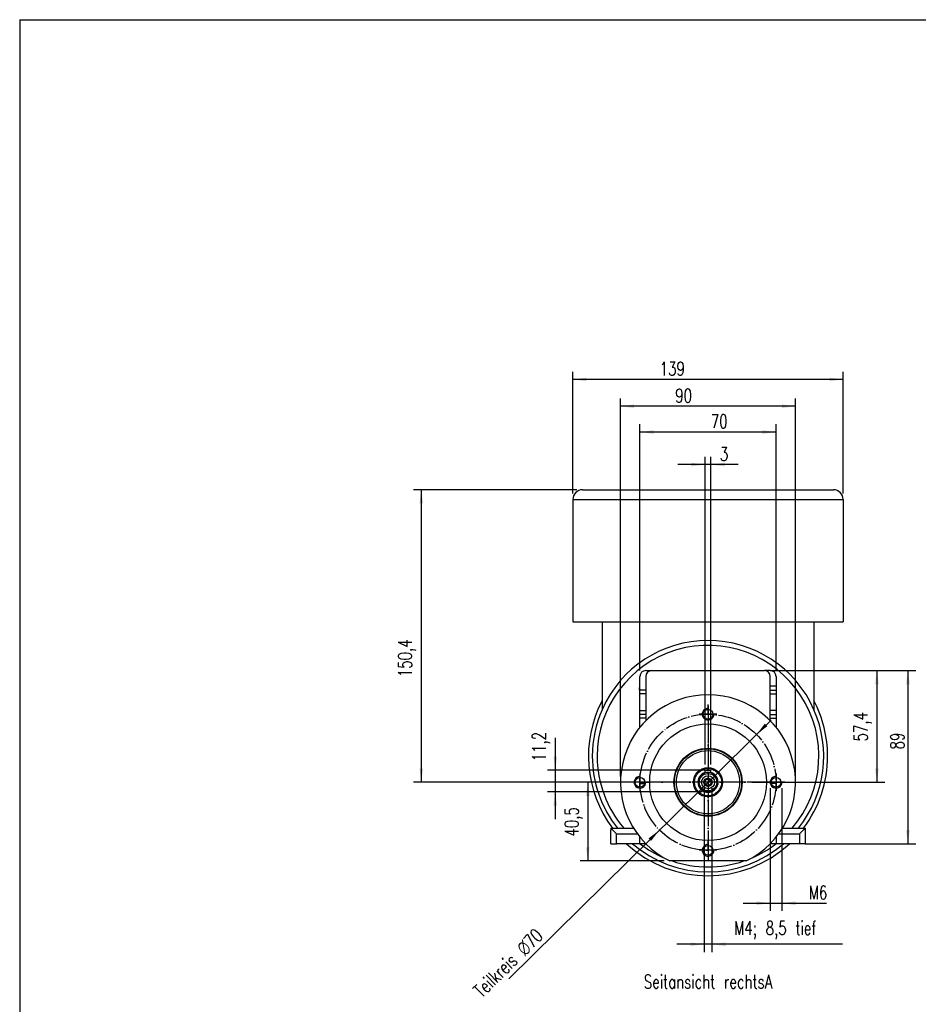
# Model space of a CAD drawing. Header units: inches. Extents: x -280 to 281, y -205 to 205.
# Tile 11 of 39: x -280 to -49, y -58 to 196. Entities that reach past the tile are written whole.
import ezdxf

# ---------------------------------------------------------------- set-up
doc = ezdxf.new("R2010")
doc.units = ezdxf.units.IN
doc.linetypes.add('DOT_CENTER', pattern=[14, 12, -1, 0, -1])
doc.layers.add('1', color=7, linetype='Continuous')
doc.styles.add('CONVERTER_11', font='txt.shx', dxfattribs={"width": 0.72})

# ---------------------------------------------------------------- blocks, each defined once
blk = doc.blocks.new('5222013360_00_G23_G27_BF_B3_B14R_Motor_Bgr_63_EEXDe_1_1__7', base_point=(-275.5, -49.25))
at = {"color": 7, "linetype": 'Continuous'}
for p, q in [((-270.5, 149.25), (-141.5, 149.25)), ((-275.5, 144.25), (-275.5, 81.25)), ((-136.5, 144.25), (-136.5, 81.25)), ((-275.5, 81.25), (-260.5, 81.25)), ((-260.5, 81.25), (-151.5, 81.25)), ((-260.5, 81.25), (-260.5, 36.12)), ((-151.5, 81.25), (-136.5, 81.25)), ((-151.5, 81.25), (-151.5, 36.12)), ((-238, 56.25), (-236.15, 56.25)), ((-236.15, 56.25), (-235.36, 56.25)), ((-235.36, 56.25), (-235, 56.25)), ((-235, 56.25), (-177, 56.25)), ((-174, 56.25), (-177, 56.25)), ((-241, 46.22), (-241, 53.25)), ((-238, 53.25), (-238, 49.25)), ((-174, 48.22), (-174, 53.25)), ((-171, 53.25), (-171, 48.22)), ((-241, 44.22), (-241, 46.22)), ((-238, 49.25), (-238, 46.22)), ((-238, 49.25), (-238, 49.25)), ((-238, 46.22), (-238, 44.22)), ((-174, 46.22), (-174, 48.22)), ((-171, 48.22), (-174, 48.22)), ((-174, 44.22), (-174, 46.22)), ((-171, 48.22), (-171, 46.22)), ((-171, 46.22), (-171, 44.22)), ((-241, 35.72), (-241, 44.22)), ((-238, 44.22), (-241, 44.22)), ((-238, 44.22), (-238, 35.72)), ((-174, 35.72), (-174, 44.22)), ((-174, 44.22), (-171, 44.22)), ((-171, 44.22), (-171, 35.72)), ((-241, 33.72), (-241, 35.72)), ((-241, 35.72), (-238, 35.72)), ((-238, 35.72), (-238, 33.72)), ((-174, 33.72), (-174, 35.72)), ((-171, 35.72), (-174, 35.72)), ((-171, 35.72), (-171, 33.72)), ((-241, 31.72), (-241, 33.72)), ((-241, 27.1), (-241, 31.72)), ((-238, 31.72), (-241, 31.72)), ((-238, 33.72), (-238, 31.72)), ((-238, 31.72), (-238, 30.46)), ((-174, 31.72), (-174, 33.72)), ((-174, 30.46), (-174, 31.72)), ((-174, 31.72), (-171, 31.72)), ((-171, 33.72), (-171, 31.72)), ((-171, 31.72), (-171, 27.1)), ((-241, -1.78), (-241, 1.32)), ((-207.5, 3.59), (-207.5, 5.02)), ((-207.5, 5.02), (-204.5, 5.02)), ((-204.5, 3.59), (-204.5, 5.02)), ((-171, 1.32), (-171, -1.78)), ((-241, -3.68), (-241, -1.78)), ((-241, -1.78), (-238.57, -1.78)), ((-171, -1.78), (-173.43, -1.78)), ((-171, -1.78), (-171, -3.68)), ((-256, -24.75), (-256, -25.78)), ((-256, -24.75), (-244.33, -24.75)), ((-255.71, -25.07), (-253, -27.78)), ((-255, -24.78), (-244.32, -24.78)), ((-167.68, -24.78), (-157, -24.78)), ((-167.67, -24.75), (-156, -24.75)), ((-156.29, -25.07), (-159, -27.78)), ((-156, -24.75), (-156, -25.78)), ((-256, -32.78), (-256, -25.78)), ((-241, -32.78), (-241, -29.47)), ((-171, -29.47), (-171, -32.78)), ((-156, -25.78), (-156, -32.78)), ((-256, -32.78), (-253, -32.78)), ((-241, -32.78), (-253, -32.78)), ((-238.04, -32.78), (-241, -32.78)), ((-171, -32.78), (-173.96, -32.78)), ((-159, -32.78), (-171, -32.78)), ((-156, -32.78), (-159, -32.78)), ((-186.38, -41.68), (-225.62, -41.68))]:
    blk.add_line(p, q, dxfattribs=at)
at = {"color": 8, "linetype": 'Continuous'}
for p, q in [((-275.5, 144.25), (-136.5, 144.25)), ((-238, 46.22), (-241, 46.22)), ((-174, 46.22), (-171, 46.22)), ((-238, 33.72), (-241, 33.72)), ((-174, 33.72), (-171, 33.72)), ((-253, -32.78), (-253, -27.78)), ((-253, -27.78), (-242.3, -27.78)), ((-169.7, -27.78), (-159, -27.78)), ((-159, -27.78), (-159, -32.78))]:
    blk.add_line(p, q, dxfattribs=at)
at = {"color": 7, "linetype": 'Continuous'}
for centre, radius in [((-206, 33.82), 2.5), ((-206, -1.18), 30), ((-206, -1.18), 17.5), ((-206, -1.18), 17.25), ((-206, -1.18), 16.25), ((-206, -1.18), 7.5), ((-206, -1.18), 7), ((-241, -1.18), 2.5), ((-206, -1.18), 4.5), ((-206, -1.18), 3.35), ((-206, -1.18), 2.15), ((-206, -1.18), 1.65), ((-206, -1.18), 1.63), ((-171, -1.18), 2.5), ((-206, -36.18), 2.5)]:
    blk.add_circle(centre, radius, dxfattribs=at)
for centre, radius, start, end in [((-270.5, 144.25), 5, 90, 180), ((-141.5, 144.25), 5, 0, 90), ((-206, 12.25), 59.5, 23.6567, 156.3433), ((-206, 12.25), 57, 319.5245, 180), ((-238, 53.25), 3, 90, 180), ((-235, 53.25), 3, 90, 180), ((-177, 53.25), 3, 0, 90), ((-174, 53.25), 3, 0, 90), ((-206, 12.25), 61.5, 152.3969, 216.9864), ((-206, -1.18), 45, 295.8419, 244.1581), ((-206, 12.25), 61.5, 0, 27.6031), ((-206, 12.25), 59.5, 156.3433, 180), ((-206, 12.25), 59.5, 321.5487, 23.6567), ((-206, 12.25), 59.5, 180, 218.4513), ((-206, 12.25), 57, 180, 220.4755), ((-206, 12.25), 61.5, 323.0136, 0), ((-206, -1.18), 5, 107.4576, 0), ((-206, -1.18), 5, 72.5424, 107.4576), ((-206, -1.18), 5, 0, 72.5424), ((-255, -25.78), 1, 135, 180), ((-255, -25.78), 1, 90, 135), ((-157, -25.78), 1, 45, 90), ((-157, -25.78), 1, 0, 45), ((-206, 12.25), 61.5, 227.0721, 312.9279), ((-206, 12.25), 59.5, 229.185, 310.815), ((-206, 12.25), 57, 232.1872, 246.5235), ((-206, 12.25), 57, 293.4765, 307.8128), ((-206, 12.25), 57, 251.1128, 288.8872)]:
    blk.add_arc(centre, radius, start, end, dxfattribs=at)
at = {"color": 8, "linetype": 'Continuous'}
blk.add_arc((-206, -1.18), 5.2, 106.7659, 73.2341, dxfattribs=at)
at = {"color": 7, "linetype": 'Continuous'}
for points, knots in [([(-236.15, 56.25), (-236.09, 56.25), (-235.94, 56.25), (-235.74, 56.25), (-235.54, 56.25), (-235.42, 56.25), (-235.36, 56.25)], [0, 0, 0, 0, 0.1938456, 0.4412828, 0.616038, 0.7902641, 0.7902641, 0.7902641, 0.7902641]), ([(-241.06, 46.25), (-241.06, 46.25), (-241.07, 46.27), (-241.08, 46.29), (-241.1, 46.31), (-241.13, 46.36), (-241.17, 46.42), (-241.22, 46.51), (-241.26, 46.63), (-241.29, 46.76), (-241.3, 46.88), (-241.3, 47.01), (-241.27, 47.15), (-241.25, 47.24), (-241.24, 47.29)], [0, 0, 0, 0, 0.021436, 0.047948, 0.079723, 0.11762, 0.200486, 0.295329, 0.436797, 0.570379, 0.69348, 0.809957, 0.961082, 1.106296, 1.106296, 1.106296, 1.106296]), ([(-241.24, 47.29), (-241.23, 47.32), (-241.21, 47.38), (-241.18, 47.47), (-241.13, 47.56), (-241.09, 47.63), (-241.04, 47.69), (-241.01, 47.73), (-241, 47.74)], [0, 0, 0, 0, 0.0925814, 0.1994582, 0.2867863, 0.3776797, 0.4498763, 0.5176415, 0.5176415, 0.5176415, 0.5176415]), ([(-241.02, 46.18), (-241.02, 46.19), (-241.02, 46.19), (-241.02, 46.2), (-241.03, 46.2), (-241.03, 46.21), (-241.04, 46.22), (-241.04, 46.23), (-241.04, 46.23), (-241.05, 46.24), (-241.05, 46.24), (-241.05, 46.24), (-241.06, 46.25), (-241.06, 46.25), (-241.06, 46.25)], [0, 0, 0, 0, 0.00520776, 0.01217861, 0.02043984, 0.02934508, 0.03823771, 0.04656426, 0.05392926, 0.06010283, 0.06499503, 0.06860962, 0.07098844, 0.0721569, 0.0721569, 0.0721569, 0.0721569]), ([(-241.02, 46.19), (-241.02, 46.19), (-241.02, 46.19), (-241.02, 46.19), (-241.02, 46.19), (-241.02, 46.18), (-241.02, 46.18)], [0, 0, 0, 0, 0.000690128, 0.001220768, 0.001976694, 0.002622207, 0.002622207, 0.002622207, 0.002622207])]:
    blk.add_open_spline(points, degree=3, knots=knots, dxfattribs=at)
at = {"color": 8, "linetype": 'Continuous'}
for points, knots in [([(-241.2, 47.02), (-241.23, 46.89), (-241.3, 46.59), (-241.11, 46.34), (-241, 46.19)], [0, 0, 0, 0, 0.3927859, 0.8955664, 0.8955664, 0.8955664, 0.8955664]), ([(-241.2, 47.02), (-241.21, 47.05), (-241.23, 47.09), (-241.24, 47.16), (-241.25, 47.23), (-241.24, 47.27), (-241.24, 47.29)], [0, 0, 0, 0, 0.0738348, 0.1451062, 0.2090649, 0.271491, 0.271491, 0.271491, 0.271491]), ([(-241.2, 47.02), (-241.18, 47.14), (-241.14, 47.34), (-241.05, 47.52), (-241, 47.61)], [0, 0, 0, 0, 0.3336861, 0.6220801, 0.6220801, 0.6220801, 0.6220801]), ([(-241.2, 47.02), (-241.16, 47.03), (-241.09, 47.03), (-241.03, 46.99), (-241, 46.98)], [0, 0, 0, 0, 0.1140114, 0.2097796, 0.2097796, 0.2097796, 0.2097796]), ([(-241.2, 47.02), (-241.19, 46.94), (-241.16, 46.77), (-241.1, 46.57), (-241.04, 46.42), (-241.01, 46.35), (-241, 46.31)], [0, 0, 0, 0, 0.2547999, 0.5192553, 0.6315536, 0.7430685, 0.7430685, 0.7430685, 0.7430685])]:
    blk.add_open_spline(points, degree=3, knots=knots, dxfattribs=at)
at = {"layer": '1', "color": 2, "linetype": 'DOT_CENTER'}
for p, q in [((-206, 38.32), (-206, 29.32)), ((-201.5, 33.82), (-210.5, 33.82)), ((-206, 30.82), (-206, -33.18)), ((-241, 3.32), (-241, -5.68)), ((-171, 3.32), (-171, -5.68)), ((-236.5, -1.18), (-245.5, -1.18)), ((-174, -1.18), (-238, -1.18)), ((-166.5, -1.18), (-175.5, -1.18)), ((-206, -31.68), (-206, -40.68)), ((-201.5, -36.18), (-210.5, -36.18))]:
    blk.add_line(p, q, dxfattribs=at)
at = {"layer": '1', "color": 4, "linetype": 'Continuous'}
for centre, radius in [((-206, 33.82), 3), ((-241, -1.18), 3), ((-206, -1.18), 2), ((-171, -1.18), 3), ((-206, -36.18), 3)]:
    blk.add_arc(centre, radius, 85, 5, dxfattribs=at)
blk = doc.blocks.new('5222013360_00_G23_G27_BF_B3_B14R_Motor_Bgr_63_EEXDe_1__8', base_point=(-275.5, -49.25))
blk.add_blockref('5222013360_00_G23_G27_BF_B3_B14R_Motor_Bgr_63_EEXDe_1_1__7', (-275.5, -49.25))
blk = doc.blocks.new('*D40')
at = {"layer": '1', "color": 2, "linetype": 'Continuous'}
for p, q in [((-207.5, 162.2), (-221.5, 162.2)), ((-207.5, 8.02), (-207.5, 166.2)), ((-204.5, 162.2), (-207.5, 162.2)), ((-204.5, 8.02), (-204.5, 166.2)), ((-190.5, 162.2), (-204.5, 162.2))]:
    blk.add_line(p, q, dxfattribs=at)
at = {"layer": '1', "color": 2}
for points in [[(-214.5, 161.28), (-214.5, 163.13), (-207.5, 162.2)], [(-197.5, 163.13), (-197.5, 161.28), (-204.5, 162.2)]]:
    blk.add_solid(points, dxfattribs=at)
at = {"layer": '1', "color": 3, "insert": (-199.9, 164.2), "char_height": 7, "attachment_point": 7, "rotation": 0.0001, "line_spacing_factor": 0.60024, "style": 'CONVERTER_11'}
blk.add_mtext('3', dxfattribs=at)
blk = doc.blocks.new('*D41')
at = {"layer": '1', "color": 2, "linetype": 'Continuous'}
for p, q in [((-241, 56.25), (-241, 182.92)), ((-171, 56.25), (-171, 182.92)), ((-171, 178.92), (-241, 178.92))]:
    blk.add_line(p, q, dxfattribs=at)
at = {"layer": '1', "color": 2}
for points in [[(-234, 179.85), (-234, 178), (-241, 178.92)], [(-178, 178), (-178, 179.85), (-171, 178.92)]]:
    blk.add_solid(points, dxfattribs=at)
at = {"layer": '1', "color": 3, "insert": (-204.59, 180.92), "char_height": 7, "attachment_point": 7, "rotation": 0.0001, "line_spacing_factor": 0.60024, "style": 'CONVERTER_11'}
blk.add_mtext('70', dxfattribs=at)
blk = doc.blocks.new('*D42')
at = {"layer": '1', "color": 2, "linetype": 'Continuous'}
for p, q in [((-174, 56.25), (-99.19, 56.25)), ((-103.19, 56.25), (-103.19, -32.78)), ((-156, -32.78), (-99.19, -32.78))]:
    blk.add_line(p, q, dxfattribs=at)
at = {"layer": '1', "color": 2}
for points in [[(-102.27, 49.25), (-104.11, 49.25), (-103.19, 56.25)], [(-104.11, -25.78), (-102.27, -25.78), (-103.19, -32.78)]]:
    blk.add_solid(points, dxfattribs=at)
at = {"layer": '1', "color": 3, "insert": (-105.19, 15.69), "char_height": 7, "attachment_point": 7, "rotation": 90, "line_spacing_factor": 0.60024, "style": 'CONVERTER_11'}
blk.add_mtext('89', dxfattribs=at)
blk = doc.blocks.new('*D43')
at = {"layer": '1', "color": 2, "linetype": 'Continuous'}
for p, q in [((-275.5, 147.25), (-275.5, 209.98)), ((-136.5, 147.25), (-136.5, 209.98)), ((-136.5, 205.98), (-275.5, 205.98))]:
    blk.add_line(p, q, dxfattribs=at)
at = {"layer": '1', "color": 2}
for points in [[(-268.5, 206.9), (-268.5, 205.05), (-275.5, 205.98)], [(-143.5, 205.05), (-143.5, 206.9), (-136.5, 205.98)]]:
    blk.add_solid(points, dxfattribs=at)
at = {"layer": '1', "color": 3, "insert": (-230.85, 207.98), "char_height": 7, "attachment_point": 7, "rotation": 0.0001, "line_spacing_factor": 0.60024, "style": 'CONVERTER_11'}
blk.add_mtext('139', dxfattribs=at)
blk = doc.blocks.new('*D44')
at = {"layer": '1', "color": 2, "linetype": 'Continuous'}
for p, q in [((-273.5, 149.25), (-357.48, 149.25)), ((-353.48, 149.25), (-353.48, -1.18)), ((-228.5, -1.18), (-357.48, -1.18))]:
    blk.add_line(p, q, dxfattribs=at)
at = {"layer": '1', "color": 2}
for points in [[(-352.56, 142.25), (-354.41, 142.25), (-353.48, 149.25)], [(-354.41, 5.82), (-352.56, 5.82), (-353.48, -1.18)]]:
    blk.add_solid(points, dxfattribs=at)
at = {"layer": '1', "color": 3, "insert": (-356.18, 52.87), "char_height": 7, "attachment_point": 7, "rotation": 90, "line_spacing_factor": 0.60024, "style": 'CONVERTER_11'}
blk.add_mtext('150,4', dxfattribs=at)
blk = doc.blocks.new('*D45')
at = {"layer": '1', "color": 2, "linetype": 'Continuous'}
for p, q in [((-174, 56.25), (-115.13, 56.25)), ((-119.13, 56.25), (-119.13, -1.18)), ((-183.5, -1.18), (-115.13, -1.18))]:
    blk.add_line(p, q, dxfattribs=at)
at = {"layer": '1', "color": 2}
for points in [[(-118.21, 49.25), (-120.06, 49.25), (-119.13, 56.25)], [(-120.06, 5.82), (-118.21, 5.82), (-119.13, -1.18)]]:
    blk.add_solid(points, dxfattribs=at)
at = {"layer": '1', "color": 3, "insert": (-121.83, 19.83), "char_height": 7, "attachment_point": 7, "rotation": 90, "line_spacing_factor": 0.60024, "style": 'CONVERTER_11'}
blk.add_mtext('57,4', dxfattribs=at)
blk = doc.blocks.new('*D46')
at = {"layer": '1', "color": 2, "linetype": 'Continuous'}
for p, q in [((-239, -1.18), (-271.82, -1.18)), ((-267.82, -1.18), (-267.82, -41.68)), ((-228.62, -41.68), (-271.82, -41.68))]:
    blk.add_line(p, q, dxfattribs=at)
at = {"layer": '1', "color": 2}
for points in [[(-266.9, -8.18), (-268.74, -8.18), (-267.82, -1.18)], [(-268.74, -34.68), (-266.9, -34.68), (-267.82, -41.68)]]:
    blk.add_solid(points, dxfattribs=at)
at = {"layer": '1', "color": 3, "insert": (-270.52, -29.13), "char_height": 7, "attachment_point": 7, "rotation": 90, "line_spacing_factor": 0.60024, "style": 'CONVERTER_11'}
blk.add_mtext('40,5', dxfattribs=at)
blk = doc.blocks.new('*D47')
at = {"layer": '1', "color": 2, "linetype": 'Continuous'}
blk.add_line((-173.6, 30.76), (-308.47, -102.2), dxfattribs=at)
at = {"layer": '1', "color": 2}
for points in [[(-176.74, 28.96), (-175.44, 27.65), (-181.08, 23.39)], [(-235.26, -31.32), (-236.56, -30.01), (-230.92, -25.75)]]:
    blk.add_solid(points, dxfattribs=at)
at = {"layer": '1', "color": 3, "insert": (-322.01, -112.74), "char_height": 7, "attachment_point": 7, "rotation": 44.5921, "line_spacing_factor": 0.60024, "style": 'CONVERTER_11'}
blk.add_mtext('\\C4;Teilkreis {\\Fgdt;n}\\C3;70', dxfattribs=at)
blk = doc.blocks.new('*D48')
at = {"layer": '1', "color": 2, "linetype": 'Continuous'}
for p, q in [((-284.55, 21.63), (-284.55, 5.02)), ((-207.5, 5.02), (-288.55, 5.02)), ((-284.55, 5.02), (-284.55, -6.18)), ((-209, -6.18), (-288.55, -6.18)), ((-284.55, -6.18), (-284.55, -20.18))]:
    blk.add_line(p, q, dxfattribs=at)
at = {"layer": '1', "color": 2}
for points in [[(-285.48, 12.02), (-283.63, 12.02), (-284.55, 5.02)], [(-283.63, -13.18), (-285.48, -13.18), (-284.55, -6.18)]]:
    blk.add_solid(points, dxfattribs=at)
at = {"layer": '1', "color": 3, "insert": (-287.25, 9.59), "char_height": 7, "attachment_point": 7, "rotation": 90, "line_spacing_factor": 0.60024, "style": 'CONVERTER_11'}
blk.add_mtext('11,2', dxfattribs=at)
blk = doc.blocks.new('*D49')
at = {"layer": '1', "color": 2, "linetype": 'Continuous'}
for p, q in [((-208, -4.18), (-208, -88.5)), ((-204, -4.18), (-204, -88.5)), ((-208, -84.5), (-222, -84.5)), ((-204, -84.5), (-208, -84.5)), ((-136.85, -84.5), (-204, -84.5))]:
    blk.add_line(p, q, dxfattribs=at)
at = {"layer": '1', "color": 2}
for points in [[(-215, -85.42), (-215, -83.58), (-208, -84.5)], [(-197, -83.58), (-197, -85.42), (-204, -84.5)]]:
    blk.add_solid(points, dxfattribs=at)
at = {"layer": '1', "color": 3, "insert": (-192.5, -81.8), "char_height": 7, "attachment_point": 7, "rotation": 0.0001, "line_spacing_factor": 0.60024, "style": 'CONVERTER_11'}
blk.add_mtext('\\C4;M\\C3;4\\C4;; 8,5 tief', dxfattribs=at)
blk = doc.blocks.new('*D50')
at = {"layer": '1', "color": 2, "linetype": 'Continuous'}
for p, q in [((-174, -4.18), (-174, -67.39)), ((-168, -4.18), (-168, -67.39)), ((-188, -63.39), (-174, -63.39)), ((-174, -63.39), (-168, -63.39)), ((-168, -63.39), (-145.03, -63.39))]:
    blk.add_line(p, q, dxfattribs=at)
at = {"layer": '1', "color": 2}
for points in [[(-181, -64.31), (-181, -62.47), (-174, -63.39)], [(-161, -62.47), (-161, -64.31), (-168, -63.39)]]:
    blk.add_solid(points, dxfattribs=at)
at = {"layer": '1', "color": 3, "insert": (-154.13, -61.39), "char_height": 7, "attachment_point": 7, "rotation": 0.0001, "line_spacing_factor": 0.60024, "style": 'CONVERTER_11'}
blk.add_mtext('\\C4;M\\C3;6', dxfattribs=at)
blk = doc.blocks.new('*D51')
at = {"layer": '1', "color": 2, "linetype": 'Continuous'}
for p, q in [((-251, 1.82), (-251, 196.2)), ((-161, 1.82), (-161, 196.2)), ((-161, 192.2), (-251, 192.2))]:
    blk.add_line(p, q, dxfattribs=at)
at = {"layer": '1', "color": 2}
for points in [[(-244, 193.12), (-244, 191.27), (-251, 192.2)], [(-168, 191.27), (-168, 193.12), (-161, 192.2)]]:
    blk.add_solid(points, dxfattribs=at)
at = {"layer": '1', "color": 3, "insert": (-222.86, 194.2), "char_height": 7, "attachment_point": 7, "rotation": 0.0001, "line_spacing_factor": 0.60024, "style": 'CONVERTER_11'}
blk.add_mtext('90', dxfattribs=at)
blk = doc.blocks.new('Seitansicht_rechtsA_von_', base_point=(-206, 50))
at = {"layer": '1', "color": 2, "linetype": 'DOT_CENTER'}
for p, q in [((-206, 33.82), (-206, 38.82)), ((-206, 33.82), (-206, 28.82)), ((-206, 18.32), (-206, -20.68)), ((-241, -1.18), (-246, -1.18)), ((-241, -1.18), (-236, -1.18)), ((-186.5, -1.18), (-225.5, -1.18)), ((-171, -1.18), (-176, -1.18)), ((-171, -1.18), (-166, -1.18)), ((-206, -36.18), (-206, -31.18)), ((-206, -36.18), (-206, -41.18))]:
    blk.add_line(p, q, dxfattribs=at)
blk.add_circle((-206, -1.18), 35, dxfattribs=at)
at = {"layer": '1', "color": 7, "linetype": 'Continuous'}
blk.add_circle((-206, -1.18), 17.5, dxfattribs=at)
blk.add_circle((-206, -1.18), 17.5, dxfattribs=at)
blk.add_circle((-206, -1.18), 17.5, dxfattribs=at)
blk.add_blockref('5222013360_00_G23_G27_BF_B3_B14R_Motor_Bgr_63_EEXDe_1__8', (-275.5, -49.25))
at = {"layer": '1'}
for name in ['*D43', '*D51', '*D41', '*D40', '*D44', '*D45', '*D42', '*D47', '*D48', '*D46', '*D49', '*D50']:
    blk.add_blockref(name, (0, 0), dxfattribs=at)
at = {"layer": '1', "color": 3, "insert": (-206, -100.25), "char_height": 7, "attachment_point": 2, "line_spacing_factor": 1.320528, "style": 'CONVERTER_11'}
blk.add_mtext('Seitansicht rechtsA', dxfattribs=at)
blk = doc.blocks.new('_Rahmen_A2', base_point=(0, 0))
at = {"layer": '1', "color": 7, "linetype": 'Continuous'}
for q in [(280, 195.5), (-280, -204.5)]:
    blk.add_line((-280, 195.5), q, dxfattribs=at)
blk = doc.blocks.new('1__13', base_point=(99910, 101695.5))
at = {"layer": '1'}
blk.add_blockref('_Rahmen_A2', (0, 0), dxfattribs=at)
blk = doc.blocks.new('1__14', base_point=(99910, 101695.5))
at = {"layer": '1'}
blk.add_blockref('1__13', (99910, 101695.5), dxfattribs=at)

msp = doc.modelspace()

# ---------------------------------------------------------------- block references
at = {"xscale": 0.5, "yscale": 0.5, "zscale": 0.5}
msp.add_blockref('Seitansicht_rechtsA_von_', (-103, 25), dxfattribs=at)
at = {"layer": '1'}
msp.add_blockref('1__14', (99910, 101695.5), dxfattribs=at)

doc.saveas('drawing.dxf')
